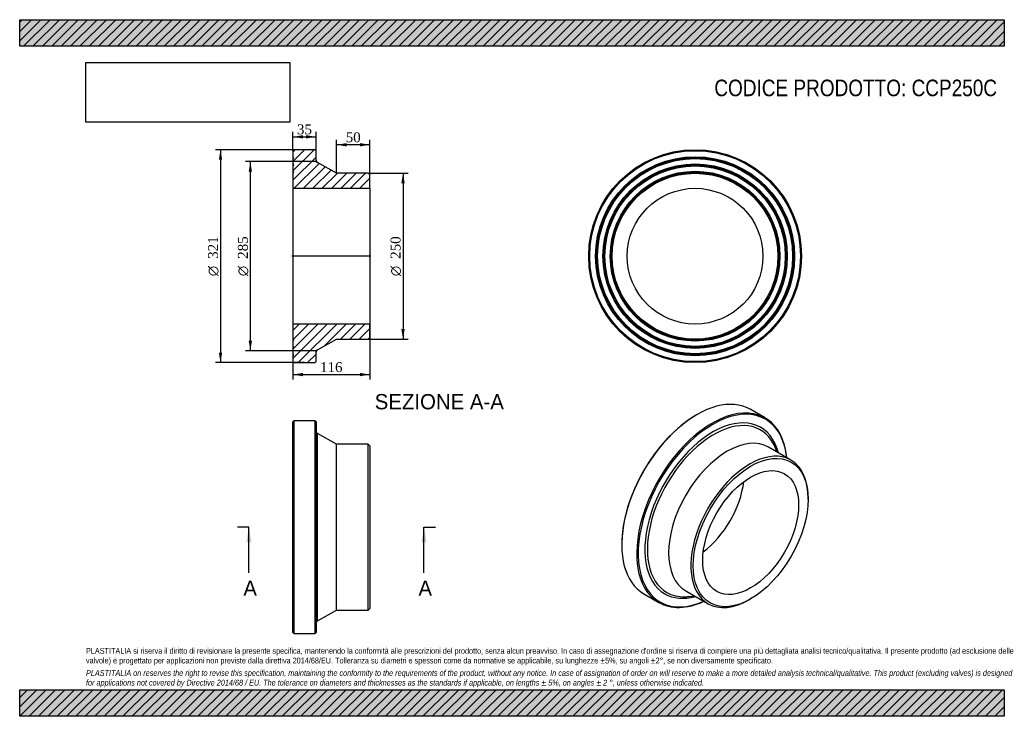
# Model space of a CAD drawing. Header units: millimetres. Extents: x 0 to 297, y 0 to 210.
import ezdxf
from ezdxf.enums import TextEntityAlignment as Align
from ezdxf.lldxf.tags import DXFTag

# ---------------------------------------------------------------- set-up
doc = ezdxf.new("R2010")
doc.units = ezdxf.units.MM
for name, color, linetype in [('CCP250C', 7, 'Continuous'), ('Default', 7, 'Continuous'), ('DV4_Default', 7, 'Continuous')]:
    doc.layers.add(name, color=color, linetype=linetype)
doc.styles.add('SEACAD_Solid_Edge_ANSI', font='seans.ttf')
doc.styles.add('SEACAD_Solid_Edge_ANSI1_Symbols', font='semeca1.ttf')
doc.styles.add('SEACAD_Times_New_Roman', font='times.ttf')
tags = doc.linetypes.add('CENTER2', pattern=[28.575, 19.05, -3.175, 3.175, -3.175]).pattern_tags.tags
tags[10:11] = [DXFTag(74, 4), DXFTag(75, 0), DXFTag(340, '0'), DXFTag(46, 0.0), DXFTag(50, 0.0), DXFTag(44, 0.0), DXFTag(45, 0.0)]
tags[8:9] = [DXFTag(74, 4), DXFTag(75, 0), DXFTag(340, '0'), DXFTag(46, 0.0), DXFTag(50, 0.0), DXFTag(44, 0.0), DXFTag(45, 0.0)]
tags[6:7] = [DXFTag(74, 4), DXFTag(75, 0), DXFTag(340, '0'), DXFTag(46, 0.0), DXFTag(50, 0.0), DXFTag(44, 0.0), DXFTag(45, 0.0)]
tags[4:5] = [DXFTag(74, 4), DXFTag(75, 0), DXFTag(340, '0'), DXFTag(46, 0.0), DXFTag(50, 0.0), DXFTag(44, 0.0), DXFTag(45, 0.0)]
doc.dimstyles.new('ANSImm', dxfattribs={"dimtxt": 3, "dimasz": 3, "dimexe": 1.5, "dimexo": 0, "dimgap": 0.75, "dimtad": 1, "dimlfac": 5, "dimdsep": 46, "dimtxsty": 'SEACAD_Times_New_Roman', "dimblk1": '_SE_FILLED', "dimblk2": '_SE_FILLED', "dimsah": 1, "dimcen": 1.5, "dimazin": 0, "dimtfac": 0.85, "dimtdec": 3, "dimtofl": 0, "dimtmove": 0, "dimatfit": 3, "dimfxl": 1, "dimarcsym": 0})
picture_1 = doc.add_image_def('image1.jpg', size_in_pixel=(4302, 1260))

# ---------------------------------------------------------------- blocks, each defined once
blk = doc.blocks.new('SE')
at = {"layer": 'CCP250C', "color": 7, "linetype": 'Continuous'}
for p, q in [((82.71, 89.12), (82.41, 88.82)), ((82.71, 89.12), (82.71, 24.92)), ((89.11, 89.12), (82.71, 89.12)), ((89.11, 24.92), (89.11, 89.12)), ((89.41, 88.82), (89.11, 89.12)), ((82.41, 25.22), (82.41, 88.82)), ((89.41, 88.82), (89.41, 25.22)), ((89.81, 28.75), (89.81, 85.3)), ((95.61, 82.02), (89.81, 85.3)), ((95.61, 32.02), (95.61, 82.02)), ((105.11, 82.02), (95.61, 82.02)), ((105.11, 32.02), (105.11, 82.02)), ((105.61, 81.52), (105.11, 82.02)), ((105.61, 81.52), (105.61, 32.52)), ((89.81, 28.75), (95.61, 32.02)), ((95.61, 32.02), (105.11, 32.02)), ((105.11, 32.02), (105.61, 32.52)), ((82.41, 25.22), (82.71, 24.92)), ((82.71, 24.92), (89.11, 24.92)), ((89.11, 24.92), (89.41, 25.22))]:
    blk.add_line(p, q, dxfattribs=at)
for centre, start, end in [((90.21, 85.99), 180, 240.5546), ((90.21, 28.06), 119.4454, 180)]:
    blk.add_arc(centre, 0.8, start, end, dxfattribs=at)
blk = doc.blocks.new('SE1')
at = {"layer": 'CCP250C', "color": 7, "linetype": 'Continuous'}
for p, q in [((224.87, 89.93), (220.35, 92.54)), ((204.3, 90.95), (204.09, 90.83)), ((232.64, 77.25), (225.92, 81.12)), ((228.52, 79.62), (227.93, 81.03)), ((237.82, 65.39), (237.82, 65.8)), ((181.6, 51.88), (181.6, 51.64)), ((188.25, 36.94), (192.77, 34.33)), ((200.92, 37.82), (207.64, 33.95)), ((202.01, 36.13), (203.52, 36.32)), ((220.14, 35.18), (220.49, 35.39))]:
    blk.add_line(p, q, dxfattribs=at)
for centre, major_axis, start_param, end_param in [((204.3, 64.74), (16.05, 27.8), 0, 3.141593), ((208.82, 62.13), (-16.05, -27.8), 2.463573, 6.283185), ((209.04, 62.01), (15.9, 27.54), 0, 3.807812), ((204.09, 64.86), (-15.9, -27.54), 3.926991, 5.497787), ((209.04, 62.01), (-14.48, -25.09), 2.612072, 6.283185), ((209.32, 61.84), (-14.14, -24.48), 2.797504, 6.283185), ((209.04, 62.01), (15.9, 27.54), 5.616966, 6.283185), ((213.42, 59.47), (-12.5, -21.65), 3.141593, 6.283185), ((209.32, 61.84), (-14.14, -24.48), -3.552208, -3.485681), ((220.14, 55.6), (-12.5, -21.65), 2.356194, 6.283185), ((204.09, 64.86), (-10.23, -17.72), 0.930305, 2.211287), ((209.04, 62.01), (-14.48, -25.09), 0, 0.529521), ((209.32, 61.84), (-14.14, -24.48), 0, 0.345617), ((209.32, 61.84), (-14.14, -24.48), 0.345617, 0.410615), ((208.82, 62.13), (-16.05, -27.8), 0, 0.67802), ((220.14, 55.6), (-12.5, -21.65), 0, 0.785398)]:
    blk.add_ellipse(centre, major_axis=major_axis, ratio=0.57735, start_param=start_param, end_param=end_param, dxfattribs=at)
for major_axis in [(12.25, 21.22), (-10.23, -17.72)]:
    blk.add_ellipse((220.49, 55.39), major_axis=major_axis, ratio=0.57735, dxfattribs=at)
blk = doc.blocks.new('SE2')
at = {"layer": 'CCP250C', "color": 7, "linetype": 'Continuous'}
for radius in [32.1, 31.8, 30, 29.7, 29.4, 27.8, 27.5, 27.2, 25.6, 25.3, 25, 20.46]:
    blk.add_circle((203.73, 138.71), radius, dxfattribs=at)
blk = doc.blocks.new('SE4')
at = {"color": 7, "linetype": 'Continuous', "style": 'SEACAD_Solid_Edge_ANSI'}
blk.add_text('A', height=4.6, dxfattribs=at).set_placement((67.47, 40.92), align=Align.TOP_LEFT)
blk = doc.blocks.new('SE5')
at = {"color": 7, "linetype": 'Continuous', "style": 'SEACAD_Solid_Edge_ANSI'}
blk.add_text('A', height=4.6, dxfattribs=at).set_placement((120.28, 40.92), align=Align.TOP_LEFT)
blk = doc.blocks.new('SEANNOT_GROUP')
at = {"linetype": 'Continuous'}
blk.add_hatch(color=7, dxfattribs=at).paths.add_polyline_path([(69.89, 52.42), (69.12, 57.02), (68.36, 52.42)])
at = {"color": 7, "linetype": 'Continuous'}
blk.add_lwpolyline([(69.12, 43.22), (69.12, 57.02)], dxfattribs=at)
blk = doc.blocks.new('SEANNOT_GROUP1')
at = {"linetype": 'Continuous'}
blk.add_hatch(color=7, dxfattribs=at).paths.add_polyline_path([(122.71, 52.42), (121.94, 57.02), (121.18, 52.42)])
at = {"color": 7, "linetype": 'Continuous'}
blk.add_lwpolyline([(121.94, 43.22), (121.94, 57.02)], dxfattribs=at)
blk = doc.blocks.new('SE3')
at = {"layer": 'Default', "color": 7, "linetype": 'CENTER2'}
for p, q in [((69.12, 57.02), (65.67, 57.02)), ((121.94, 57.02), (125.39, 57.02))]:
    blk.add_line(p, q, dxfattribs=at)
at = {"layer": 'Default', "color": 7, "linetype": 'CENTER2', "const_width": 0.0001}
blk.add_lwpolyline([(69.12, 57.02), (121.94, 57.02)], dxfattribs=at)
at = {"layer": 'Default'}
for name in ['SEANNOT_GROUP', 'SEANNOT_GROUP1', 'SE4', 'SE5']:
    blk.add_blockref(name, (0, 0), dxfattribs=at)
blk = doc.blocks.new('SE6')
at = {"layer": 'CCP250C', "linetype": 'Continuous'}
h = blk.add_hatch(dxfattribs=at)
h.set_pattern_fill('LINE', scale=0.62992, angle=45, style=0)
edge = h.paths.add_edge_path()
edge.add_line((105.11, 163.71), (95.61, 163.71))
edge.add_line((95.61, 163.71), (89.81, 166.98))
edge.add_arc((90.21, 167.67), 0.8, 180, 240.5546, ccw=False)
edge.add_line((89.41, 167.67), (89.41, 170.51))
edge.add_line((89.41, 170.51), (89.11, 170.81))
edge.add_line((89.11, 170.81), (82.71, 170.81))
edge.add_line((82.71, 170.81), (82.41, 170.51))
edge.add_line((82.41, 170.51), (82.41, 168.71))
edge.add_line((82.41, 168.71), (82.63, 168.41))
edge.add_line((82.63, 168.41), (82.41, 168.11))
edge.add_line((82.41, 168.11), (82.41, 166.51))
edge.add_line((82.41, 166.51), (82.63, 166.21))
edge.add_line((82.63, 166.21), (82.41, 165.91))
edge.add_line((82.41, 165.91), (82.41, 164.31))
edge.add_line((82.41, 164.31), (82.63, 164.01))
edge.add_line((82.63, 164.01), (82.41, 163.71))
edge.add_line((82.41, 163.71), (82.41, 159.17))
edge.add_line((82.41, 159.17), (105.61, 159.17))
edge.add_line((105.61, 159.17), (105.61, 163.21))
edge.add_line((105.61, 163.21), (105.11, 163.71))
h = blk.add_hatch(dxfattribs=at)
h.set_pattern_fill('LINE', scale=0.62992, angle=45, style=0)
edge = h.paths.add_edge_path()
edge.add_line((105.61, 114.21), (105.61, 118.25))
edge.add_line((105.61, 118.25), (82.41, 118.25))
edge.add_line((82.41, 118.25), (82.41, 113.71))
edge.add_line((82.41, 113.71), (82.63, 113.41))
edge.add_line((82.63, 113.41), (82.41, 113.11))
edge.add_line((82.41, 113.11), (82.41, 111.51))
edge.add_line((82.41, 111.51), (82.63, 111.21))
edge.add_line((82.63, 111.21), (82.41, 110.91))
edge.add_line((82.41, 110.91), (82.41, 109.31))
edge.add_line((82.41, 109.31), (82.63, 109.01))
edge.add_line((82.63, 109.01), (82.41, 108.71))
edge.add_line((82.41, 108.71), (82.41, 106.91))
edge.add_line((82.41, 106.91), (82.71, 106.61))
edge.add_line((82.71, 106.61), (89.11, 106.61))
edge.add_line((89.11, 106.61), (89.41, 106.91))
edge.add_line((89.41, 106.91), (89.41, 109.74))
edge.add_arc((90.21, 109.74), 0.8, 119.4454, 180, ccw=False)
edge.add_line((89.81, 110.43), (95.61, 113.71))
edge.add_line((95.61, 113.71), (105.11, 113.71))
edge.add_line((105.11, 113.71), (105.61, 114.21))
at = {"layer": 'CCP250C', "color": 7, "linetype": 'Continuous'}
for p, q in [((82.41, 170.51), (82.71, 170.81)), ((82.41, 170.51), (82.41, 168.71)), ((89.11, 170.81), (82.71, 170.81)), ((89.11, 170.81), (89.41, 170.51)), ((89.41, 167.67), (89.41, 170.51)), ((82.41, 168.71), (82.41, 168.11)), ((82.41, 168.71), (82.63, 168.41)), ((82.63, 168.41), (82.41, 168.11)), ((82.41, 168.11), (82.41, 166.51)), ((82.41, 166.51), (82.41, 165.91)), ((82.41, 166.51), (82.63, 166.21)), ((95.61, 163.71), (89.81, 166.98)), ((82.63, 166.21), (82.41, 165.91)), ((82.41, 165.91), (82.41, 164.31)), ((82.41, 164.31), (82.41, 163.71)), ((82.41, 164.31), (82.63, 164.01)), ((82.63, 164.01), (82.41, 163.71)), ((82.41, 163.71), (82.41, 159.17)), ((105.11, 163.71), (95.61, 163.71)), ((105.11, 163.71), (105.61, 163.21)), ((105.61, 159.17), (105.61, 163.21)), ((82.41, 159.17), (82.41, 118.25)), ((82.41, 159.17), (105.61, 159.17)), ((105.61, 159.17), (105.61, 118.25)), ((105.61, 118.25), (82.41, 118.25)), ((82.41, 118.25), (82.41, 113.71)), ((105.61, 114.21), (105.61, 118.25)), ((82.41, 113.71), (82.41, 113.11)), ((82.41, 113.71), (82.63, 113.41)), ((82.63, 113.41), (82.41, 113.11)), ((82.41, 113.11), (82.41, 111.51)), ((89.81, 110.43), (95.61, 113.71)), ((95.61, 113.71), (105.11, 113.71)), ((105.61, 114.21), (105.11, 113.71)), ((82.41, 111.51), (82.41, 110.91)), ((82.41, 111.51), (82.63, 111.21)), ((82.63, 111.21), (82.41, 110.91)), ((82.41, 110.91), (82.41, 109.31)), ((82.41, 109.31), (82.41, 108.71)), ((82.41, 109.31), (82.63, 109.01)), ((82.63, 109.01), (82.41, 108.71)), ((82.41, 108.71), (82.41, 106.91)), ((89.41, 106.91), (89.41, 109.74)), ((82.71, 106.61), (82.41, 106.91)), ((82.71, 106.61), (89.11, 106.61)), ((89.41, 106.91), (89.11, 106.61))]:
    blk.add_line(p, q, dxfattribs=at)
for centre, start, end in [((90.21, 167.67), 180, 240.5546), ((90.21, 109.74), 119.4454, 180)]:
    blk.add_arc(centre, 0.8, start, end, dxfattribs=at)
at = {"layer": 'DV4_Default', "color": 7, "linetype": 'CENTER2'}
for p, q in [((89.41, 167.67), (89.41, 167.21)), ((89.41, 167.21), (89.81, 166.98)), ((105.96, 138.71), (82.06, 138.71)), ((89.81, 110.43), (89.41, 110.21)), ((89.41, 109.74), (89.41, 110.21))]:
    blk.add_line(p, q, dxfattribs=at)
blk = doc.blocks.new('DMBLK1')
at = {"layer": 'Default', "linetype": 'Continuous'}
for points in [[(85.41, 175.19), (82.41, 174.69), (85.41, 174.19)], [(86.41, 175.19), (86.41, 174.19), (89.41, 174.69)]]:
    blk.add_hatch(color=7, dxfattribs=at).paths.add_polyline_path(points)
at = {"layer": 'Default', "color": 7, "linetype": 'Continuous'}
for p, q in [((82.41, 170.51), (82.41, 176.19)), ((89.41, 170.51), (89.41, 176.19)), ((82.41, 174.69), (89.41, 174.69))]:
    blk.add_line(p, q, dxfattribs=at)
at = {"layer": 'Default', "color": 7, "linetype": 'Continuous', "style": 'SEACAD_Times_New_Roman'}
blk.add_text('35', height=3, dxfattribs=at).set_placement((83.63, 178.44), align=Align.TOP_LEFT)
blk = doc.blocks.new('_SE_FILLED')
at = {"color": 0}
blk.add_line((0, 0), (-1, 0), dxfattribs=at)
blk.add_solid([(0, 0), (-1, -0.1665), (-1, 0.1665), (0, 0)], dxfattribs=at)
blk = doc.blocks.new('GDimGGroup')
at = {"layer": 'Default', "linetype": 'Continuous'}
for points in [[(60.07, 167.81), (61.07, 167.81), (60.57, 170.81)], [(60.07, 109.61), (60.57, 106.61), (61.07, 109.61)]]:
    blk.add_hatch(color=7, dxfattribs=at).paths.add_polyline_path(points)
at = {"layer": 'Default', "color": 7, "linetype": 'Continuous'}
for p, q in [((85.91, 170.81), (59.07, 170.81)), ((60.57, 170.81), (60.57, 106.61)), ((85.91, 106.61), (59.07, 106.61))]:
    blk.add_line(p, q, dxfattribs=at)
for s, style, p in [('321', 'SEACAD_Times_New_Roman', (56.82, 137.9)), ('O', 'SEACAD_Solid_Edge_ANSI1_Symbols', (56.82, 132.68))]:
    blk.add_text(s, height=3, rotation=90, dxfattribs=dict(at, style=style)).set_placement(p, align=Align.TOP_LEFT)
blk = doc.blocks.new('GDimGGroup1')
at = {"layer": 'Default', "linetype": 'Continuous'}
for points in [[(69.07, 164.21), (70.07, 164.21), (69.57, 167.21)], [(69.07, 113.21), (69.57, 110.21), (70.07, 113.21)]]:
    blk.add_hatch(color=7, dxfattribs=at).paths.add_polyline_path(points)
at = {"layer": 'Default', "color": 7, "linetype": 'Continuous'}
for p, q in [((89.41, 167.21), (68.07, 167.21)), ((69.57, 167.21), (69.57, 110.21)), ((89.41, 110.21), (68.07, 110.21))]:
    blk.add_line(p, q, dxfattribs=at)
for s, style, p in [('285', 'SEACAD_Times_New_Roman', (65.82, 137.9)), ('O', 'SEACAD_Solid_Edge_ANSI1_Symbols', (65.82, 132.68))]:
    blk.add_text(s, height=3, rotation=90, dxfattribs=dict(at, style=style)).set_placement(p, align=Align.TOP_LEFT)
blk = doc.blocks.new('GDimGGroup2')
at = {"layer": 'Default', "linetype": 'Continuous'}
for points in [[(116.13, 160.71), (115.63, 163.71), (115.13, 160.71)], [(116.13, 116.71), (115.13, 116.71), (115.63, 113.71)]]:
    blk.add_hatch(color=7, dxfattribs=at).paths.add_polyline_path(points)
at = {"layer": 'Default', "color": 7, "linetype": 'Continuous'}
for p, q in [((105.11, 163.71), (117.13, 163.71)), ((115.63, 163.71), (115.63, 113.71)), ((105.11, 113.71), (117.13, 113.71))]:
    blk.add_line(p, q, dxfattribs=at)
for s, style, p in [('250', 'SEACAD_Times_New_Roman', (111.88, 137.9)), ('O', 'SEACAD_Solid_Edge_ANSI1_Symbols', (111.88, 132.68))]:
    blk.add_text(s, height=3, rotation=90, dxfattribs=dict(at, style=style)).set_placement(p, align=Align.TOP_LEFT)
blk = doc.blocks.new('DMBLK2')
at = {"layer": 'Default', "linetype": 'Continuous'}
for points in [[(98.61, 172.8), (95.61, 172.3), (98.61, 171.8)], [(102.61, 172.8), (102.61, 171.8), (105.61, 172.3)]]:
    blk.add_hatch(color=7, dxfattribs=at).paths.add_polyline_path(points)
at = {"layer": 'Default', "color": 7, "linetype": 'Continuous'}
for p, q in [((95.61, 163.71), (95.61, 173.8)), ((105.61, 172.3), (95.61, 172.3)), ((105.61, 159.17), (105.61, 173.8))]:
    blk.add_line(p, q, dxfattribs=at)
at = {"layer": 'Default', "color": 7, "linetype": 'Continuous', "style": 'SEACAD_Times_New_Roman'}
blk.add_text('50', height=3, dxfattribs=at).set_placement((98.33, 176.05), align=Align.TOP_LEFT)
blk = doc.blocks.new('DMBLK3')
at = {"layer": 'Default', "linetype": 'Continuous'}
for points in [[(85.41, 102.52), (85.41, 103.52), (82.41, 103.02)], [(102.61, 102.52), (105.61, 103.02), (102.61, 103.52)]]:
    blk.add_hatch(color=7, dxfattribs=at).paths.add_polyline_path(points)
at = {"layer": 'Default', "color": 7, "linetype": 'Continuous'}
for p, q in [((82.41, 118.25), (82.41, 101.52)), ((105.61, 118.25), (105.61, 101.52)), ((82.41, 103.02), (105.61, 103.02))]:
    blk.add_line(p, q, dxfattribs=at)
at = {"layer": 'Default', "color": 7, "linetype": 'Continuous', "style": 'SEACAD_Times_New_Roman'}
blk.add_text('116', height=3, dxfattribs=at).set_placement((90.59, 106.77), align=Align.TOP_LEFT)

msp = doc.modelspace()

# ---------------------------------------------------------------- hatches: boundary and pattern name
at = {"layer": 'Default', "linetype": 'Continuous'}
h = msp.add_hatch(dxfattribs=at)
h.set_pattern_fill('LINE', scale=0.62992, angle=45, style=0)
h.paths.add_polyline_path([(297, 202), (297, 210), (0, 210), (0, 202)])
for points in [[(297, 202), (297, 210), (0, 210), (0, 202)], [(297, 0), (297, 8), (0, 8), (0, 0)]]:
    msp.add_hatch(color=7, dxfattribs=at).paths.add_polyline_path(points)
h = msp.add_hatch(dxfattribs=at)
h.set_pattern_fill('LINE', scale=0.62992, angle=45, style=0)
h.paths.add_polyline_path([(297, 0), (297, 8), (0, 8), (0, 0)])

# ---------------------------------------------------------------- linework, layer by layer
at = {"layer": 'Default', "color": 7, "linetype": 'Continuous'}
for p, q in [((0, 210), (297, 210)), ((0, 202), (0, 210)), ((297, 210), (297, 202)), ((297, 202), (0, 202)), ((0, 8), (297, 8)), ((0, 0), (0, 8)), ((297, 8), (297, 0)), ((297, 0), (0, 0))]:
    msp.add_line(p, q, dxfattribs=at)

# ---------------------------------------------------------------- block references
at = {"layer": 'Default'}
for name in ['GDimGGroup', 'SE6', 'SE2', 'GDimGGroup1', 'GDimGGroup2', 'SE1', 'SE', 'SE3']:
    msp.add_blockref(name, (0, 0), dxfattribs=at)

# ---------------------------------------------------------------- texts
at = {"layer": 'Default', "color": 7, "linetype": 'Continuous', "style": 'SEACAD_Solid_Edge_ANSI'}
msp.add_text('SEZIONE A-A', height=4.6, dxfattribs=at).set_placement((107.0911, 97.1464), align=Align.TOP_LEFT)
at = {"layer": 'Default', "attachment_point": 1}
for s, insert, char_height, width in [('{\\fArial Narrow|b0||i0||c0|p34;\\C7;\\H5.;\\W1.;CODICE PRODOTTO: CCP250C}', (209.5279, 191.9342), 5, 93.125011), ("{\\fArial Narrow|b0||i0||c0|p34;\\C7;\\H1.75;\\W1.;PLASTITALIA si riserva il diritto di revisionare la presente specifica, mantenendo la conformità alle prescrizioni del prodotto, senza alcun preavviso. In caso di assegnazione d'ordine si riserva di compiere una più dettagliata analisi tecnico/qualitativa. Il presente prodotto (ad esclusione delle \\P}{\\fArial Narrow|b0||i0||c0|p34;\\C7;\\H1.75;\\W1.;valvole) è progettato per applicazioni non previste dalla direttiva 2014/68/EU. Tolleranza su diametri e spessori come da normative se applicabile, su lunghezze ±5%, su angoli ±2°, se non diversamente specificato.\\P}{\\fArial Narrow|b0||i0||c0|p34;\\C7;\\H0.5;\\W1.;   \\P}{\\fArial Narrow|b0||i1||c0|p34;\\C7;\\H1.75;\\W1.;PLASTITALIA on reserves the right to revise this specification, maintaining the conformity to the requirements of the product, without any notice. In case of assignation of order on will reserve to make a more detailed analysis technical/qualitative. This product (excluding valves) is designed \\P}{\\fArial Narrow|b0||i1||c0|p34;\\C7;\\H1.75;\\W1.;for applications not covered by Directive 2014/68 / EU. The tolerance on diameters and thicknesses as the standards if applicable, on lengths ± 5%, on angles ± 2 °, unless otherwise indicated.\\P}", (20, 20.6024), 1.75, 257)]:
    msp.add_mtext(s, dxfattribs=dict(at, insert=insert, char_height=char_height, width=width))

# ---------------------------------------------------------------- dimensions: what is measured, and where the dimension line sits
at = {"layer": 'Default', "color": 7, "linetype": 'Continuous'}
for base, p1, p2, picture, middle in [((82.4067, 174.6907), (82.4067, 170.5052), (89.4067, 170.5052), 'DMBLK1', (85.9067, 174.6907)), ((82.4067, 103.0234), (82.4067, 118.2452), (105.6067, 118.2452), 'DMBLK3', (94.0067, 103.0234))]:
    dim = msp.add_linear_dim(base=base, p1=p1, p2=p2, angle=0, text='\\A1;<>', dimstyle='ANSImm', dxfattribs=at)
    dim.commit()
    dim.dimension.update_dxf_attribs({"geometry": picture, "text_midpoint": middle, "dimtype": 161})
dim = msp.add_linear_dim(base=(95.6067, 172.3032), p1=(105.6067, 159.1652), p2=(95.6067, 163.7052), text='\\A1;<>', dimstyle='ANSImm', dxfattribs=at)
dim.commit()
dim.dimension.update_dxf_attribs({"geometry": 'DMBLK2', "text_midpoint": (100.6067, 172.3032), "dimtype": 160})

# ---------------------------------------------------------------- pictures from other files: only their frames are drawn
image = msp.add_image(picture_1, insert=(20, 179.1032), size_in_units=(61.4571, 18))
image.dxf.flags = 7

doc.saveas('drawing.dxf')
